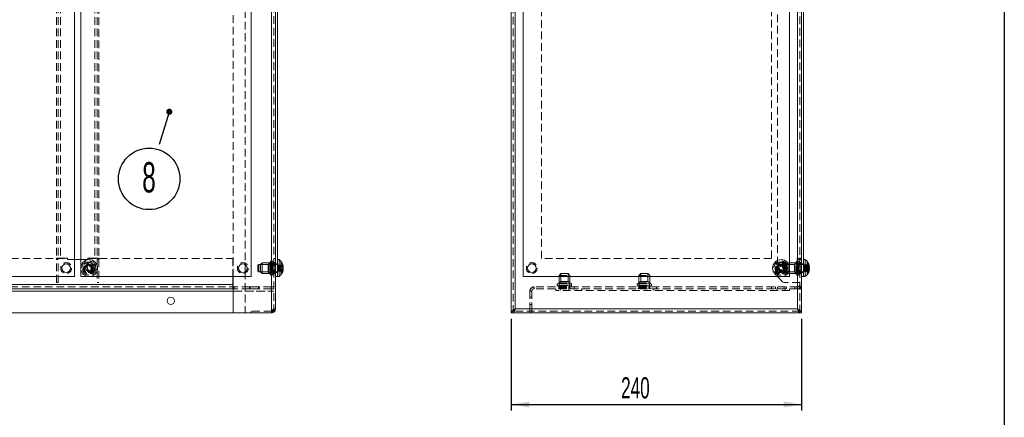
# Model space of a CAD drawing. Header units: millimetres. Extents: x -6 to 587, y -26 to 415.
# Tile 5 of 7: x 424 to 587, y 169 to 235. Entities that reach past the tile are written whole.
import ezdxf

# ---------------------------------------------------------------- set-up
doc = ezdxf.new("R2010")
doc.units = ezdxf.units.MM
doc.linetypes.add('HIDDEN', pattern=[1.905, 1.27, -0.635])
doc.layers.add('KOTY', color=96, linetype='Continuous')
doc.layers.add('RAMIK', color=7, linetype='Continuous')
doc.styles.add('SLDTEXTSTYLE0', font='TXT', dxfattribs={"width": 0.605})
doc.dimstyles.new('SLDDIMSTYLE0', dxfattribs={"dimtxt": 3.5, "dimasz": 3, "dimexe": 0, "dimexo": 0.0625, "dimgap": 0.875, "dimtad": 1, "dimdec": 1, "dimlfac": 5, "dimrnd": 1e-09, "dimzin": 12, "dimdsep": 46, "dimtxsty": 'SLDTEXTSTYLE0', "dimsah": 1, "dimcen": 0.09, "dimadec": 0, "dimazin": 3, "dimtfac": 1, "dimtdec": 1, "dimtofl": 0, "dimtmove": 0, "dimatfit": 3, "dimfxl": 0, "dimfrac": 2, "dimtolj": 1, "dimtzin": 12, "dimarcsym": 0})

# ---------------------------------------------------------------- blocks, each defined once
blk = doc.blocks.new('SW_NOTE_7')
at = {"layer": 'KOTY', "color": 0}
blk.add_circle((-1.73, -5.76), 5.08, dxfattribs=at)
at = {"layer": 'KOTY', "color": 0, "insert": (-1.76, -3), "char_height": 5, "attachment_point": 2, "style": 'SLDTEXTSTYLE0'}
blk.add_mtext('8', dxfattribs=at)
blk = doc.blocks.new('_DOT')
at = {"color": 0, "linetype": 'ByBlock', "lineweight": -2}
blk.add_line((-0.5, 0), (-1, 0), dxfattribs=at)
at = {"color": 0, "linetype": 'ByBlock', "const_width": 0.5}
blk.add_lwpolyline([(-0.25, 0, 1), (0.25, 0, 1)], format="xyb", close=True, dxfattribs=at)
blk = doc.blocks.new('*D16')
at = {"layer": 'KOTY'}
for p, q in [((505.53, 185.2), (505.53, 170.07)), ((553.53, 185.2), (553.53, 170.07)), ((505.53, 171.07), (553.53, 171.07))]:
    blk.add_line(p, q, dxfattribs=at)
for points in [[(505.53, 171.07), (508.53, 170.56), (508.53, 171.57)], [(553.53, 171.07), (550.53, 171.57), (550.53, 170.56)]]:
    blk.add_solid(points, dxfattribs=at)
at = {"layer": 'KOTY', "insert": (523.69, 175.58, 0.02), "char_height": 3.5, "attachment_point": 1, "style": 'SLDTEXTSTYLE0'}
blk.add_mtext('240', dxfattribs=at)

msp = doc.modelspace()

# ---------------------------------------------------------------- linework, layer by layer
at = {"color": 7, "linetype": 'Continuous', "lineweight": 15}
for p, q in [((465.898, 317.073), (465.898, 186.195)), ((466.578, 317.115), (466.578, 186.875)), ((505.526, 317.073), (505.526, 186.195)), ((506.206, 317.115), (506.206, 186.875)), ((552.846, 186.875), (552.846, 317.115)), ((553.526, 186.195), (553.526, 317.073)), ((466.878, 313.795), (466.878, 192.195)), ((507.526, 192.195), (507.526, 313.795)), ((551.526, 313.795), (551.526, 192.195)), ((433.378, 192.195), (433.378, 287.595)), ((434.378, 287.595), (434.378, 192.195)), ((462.578, 192.195), (462.578, 287.595)), ((553.826, 287.595), (553.826, 192.195)), ((433.378, 195.035), (434.378, 195.035)), ((433.378, 194.995), (434.378, 194.995)), ((435.423, 193.658), (435.584, 193.291)), ((436.133, 193.532), (435.973, 193.899)), ((461.578, 194.17), (461.578, 193.021)), ((467.178, 194.995), (466.878, 194.995)), ((467.178, 194.995), (467.178, 192.195)), ((467.478, 194.498), (467.478, 194.21)), ((467.855, 193.878), (467.754, 193.878)), ((467.793, 193.817), (467.784, 193.817)), ((550.457, 193.737), (550.122, 193.956)), ((554.126, 194.995), (553.826, 194.995)), ((554.126, 194.995), (554.126, 192.195)), ((554.803, 193.872), (554.753, 193.872)), ((554.803, 193.653), (554.765, 193.653)), ((554.773, 193.859), (554.803, 193.859)), ((554.787, 193.961), (554.803, 193.872)), ((554.803, 193.698), (554.798, 193.683)), ((286.378, 192.195), (433.378, 192.195)), ((434.378, 192.195), (462.578, 192.195)), ((459.528, 192.195), (459.528, 190.875)), ((459.578, 186.195), (459.578, 192.195)), ((466.578, 192.195), (466.878, 192.195)), ((466.878, 192.195), (467.178, 192.195)), ((467.855, 193.312), (467.801, 193.312)), ((467.853, 193.601), (467.855, 193.601)), ((551.526, 192.195), (507.526, 192.195)), ((549.794, 193.453), (550.129, 193.235)), ((553.526, 192.195), (553.826, 192.195)), ((553.826, 192.195), (554.126, 192.195)), ((554.426, 192.787), (554.426, 192.569)), ((554.752, 193.318), (554.803, 193.318)), ((554.803, 193.332), (554.756, 193.332)), ((554.803, 193.492), (554.796, 193.492)), ((554.803, 193.492), (554.798, 193.507)), ((224.628, 190.875), (459.528, 190.875)), ((459.528, 190.875), (459.528, 190.195)), ((459.578, 190.495), (459.528, 190.495)), ((463.878, 190.495), (462.278, 190.495)), ((462.278, 190.495), (462.278, 190.195)), ((462.378, 190.495), (462.378, 190.195)), ((463.778, 190.495), (463.778, 190.195)), ((463.878, 190.195), (463.878, 190.495)), ((224.628, 190.195), (459.528, 190.195)), ((459.528, 190.195), (459.578, 190.195)), ((462.278, 190.195), (463.878, 190.195)), ((224.578, 186.195), (459.578, 186.195)), ((465.898, 186.195), (459.578, 186.195)), ((505.526, 186.195), (505.826, 186.195)), ((505.846, 186.281), (505.846, 186.195)), ((553.206, 186.195), (505.846, 186.195)), ((552.846, 186.875), (506.206, 186.875)), ((553.206, 186.286), (553.206, 186.195)), ((553.526, 186.195), (553.226, 186.195))]:
    msp.add_line(p, q, dxfattribs=at)
at = {"color": 7, "linetype": 'HIDDEN', "lineweight": 0}
for p, q in [((465.898, 186.195), (465.898, 317.073)), ((466.278, 317.115), (466.278, 186.875)), ((505.826, 186.195), (505.826, 317.073)), ((506.206, 317.115), (506.206, 186.875)), ((552.846, 186.875), (552.846, 317.115)), ((553.226, 317.073), (553.226, 186.195)), ((510.526, 195.195), (510.526, 310.795)), ((548.526, 310.795), (548.526, 195.195)), ((459.578, 192.195), (459.578, 286.395)), ((430.378, 284.595), (430.378, 195.235)), ((430.678, 284.595), (430.678, 195.235)), ((431.058, 284.595), (431.058, 195.235)), ((436.698, 284.595), (436.698, 195.235)), ((437.078, 284.595), (437.078, 195.235)), ((465.898, 283.795), (465.898, 186.53)), ((506.206, 186.875), (506.206, 283.795)), ((552.846, 284.595), (552.846, 195.235)), ((461.578, 279.995), (461.578, 194.17)), ((549.526, 252.635), (549.526, 192.195)), ((437.378, 242.595), (437.378, 195.235)), ((287.578, 195.195), (432.178, 195.195)), ((431.058, 195.235), (430.378, 195.235)), ((430.378, 195.235), (430.378, 195.035)), ((430.678, 195.035), (430.378, 195.035)), ((430.378, 191.195), (430.378, 195.035)), ((430.678, 195.235), (430.678, 195.035)), ((430.678, 191.195), (430.678, 195.035)), ((432.218, 195.235), (431.058, 195.235)), ((432.178, 195.195), (432.178, 194.995)), ((432.178, 194.995), (433.378, 194.995)), ((432.218, 195.235), (432.218, 195.035)), ((432.218, 195.035), (433.378, 195.035)), ((434.378, 195.035), (435.538, 195.035)), ((434.378, 194.995), (435.578, 194.995)), ((435.538, 195.035), (435.538, 195.235)), ((436.698, 195.235), (435.538, 195.235)), ((435.578, 195.195), (459.528, 195.195)), ((435.578, 194.995), (435.578, 195.195)), ((437.378, 195.235), (436.698, 195.235)), ((437.078, 195.035), (437.078, 195.235)), ((437.078, 195.035), (437.378, 195.035)), ((437.078, 195.035), (437.078, 191.195)), ((437.378, 195.035), (437.378, 195.235)), ((437.378, 195.035), (437.378, 191.195)), ((459.528, 195.195), (459.528, 192.195)), ((463.801, 194.195), (463.678, 194.072)), ((463.678, 193.251), (463.678, 194.072)), ((463.801, 194.195), (463.801, 193.163)), ((466.878, 194.195), (463.801, 194.195)), ((464.378, 194.485), (464.078, 194.185)), ((464.078, 193.595), (464.078, 194.185)), ((465.378, 194.185), (464.078, 194.185)), ((464.378, 193.595), (464.378, 194.485)), ((465.678, 194.485), (464.378, 194.485)), ((465.453, 194.315), (465.378, 194.185)), ((465.378, 193.595), (465.378, 194.185)), ((465.453, 193.595), (465.453, 194.315)), ((465.798, 194.315), (465.453, 194.315)), ((465.678, 193.595), (465.678, 194.485)), ((465.798, 193.595), (465.798, 194.315)), ((466.058, 193.595), (466.058, 194.315)), ((466.578, 194.315), (466.058, 194.315)), ((466.178, 193.595), (466.178, 194.485)), ((466.458, 194.485), (466.178, 194.485)), ((466.278, 195.195), (466.578, 195.195)), ((466.578, 194.495), (466.278, 194.495)), ((466.578, 194.595), (466.458, 194.485)), ((466.458, 193.595), (466.458, 194.485)), ((466.878, 194.295), (466.578, 194.295)), ((467.793, 194.094), (466.878, 194.094)), ((467.478, 193.947), (466.878, 193.947)), ((467.754, 193.878), (466.878, 193.878)), ((467.784, 193.817), (466.878, 193.817)), ((467.478, 193.659), (466.878, 193.659)), ((467.478, 193.659), (467.478, 194.21)), ((548.526, 195.195), (510.526, 195.195)), ((549.635, 193.817), (549.923, 194.094)), ((549.843, 193.601), (549.635, 193.817)), ((549.923, 194.094), (550.131, 193.878)), ((550.131, 193.878), (550.203, 193.947)), ((550.203, 193.947), (550.777, 194.498)), ((550.203, 193.947), (550.481, 193.659)), ((550.481, 193.659), (550.408, 193.59)), ((550.481, 193.659), (551.054, 194.21)), ((550.748, 194.195), (550.626, 194.072)), ((550.626, 193.856), (550.626, 194.072)), ((550.626, 193.118), (550.626, 193.856)), ((550.748, 194.195), (550.748, 193.923)), ((553.826, 194.195), (550.748, 194.195)), ((550.748, 193.923), (550.748, 192.995)), ((551.326, 194.485), (551.026, 194.185)), ((551.026, 193.005), (551.026, 194.185)), ((552.326, 194.185), (551.026, 194.185)), ((551.326, 192.705), (551.326, 194.485)), ((552.626, 194.485), (551.326, 194.485)), ((552.401, 194.315), (552.326, 194.185)), ((552.326, 193.005), (552.326, 194.185)), ((552.401, 192.875), (552.401, 194.315)), ((552.746, 194.315), (552.401, 194.315)), ((552.626, 192.705), (552.626, 194.485)), ((552.746, 192.875), (552.746, 194.315)), ((552.806, 195.235), (552.846, 195.235)), ((552.806, 195.235), (552.806, 195.035)), ((553.226, 195.035), (552.806, 195.035)), ((553.526, 195.235), (552.846, 195.235)), ((553.006, 192.875), (553.006, 194.315)), ((553.526, 194.315), (553.006, 194.315)), ((553.126, 192.705), (553.126, 194.485)), ((553.406, 194.485), (553.126, 194.485)), ((553.226, 195.195), (553.526, 195.195)), ((553.226, 195.035), (553.526, 195.035)), ((553.226, 194.995), (553.526, 194.995)), ((553.526, 194.495), (553.226, 194.495)), ((553.526, 194.595), (553.406, 194.485)), ((553.406, 192.705), (553.406, 194.485)), ((553.826, 194.295), (553.526, 194.295)), ((554.741, 194.133), (553.826, 194.133)), ((554.741, 194.036), (553.826, 194.036)), ((554.741, 193.973), (553.826, 193.973)), ((554.426, 193.956), (553.826, 193.956)), ((554.426, 193.899), (553.826, 193.899)), ((554.753, 193.872), (553.826, 193.872)), ((553.826, 193.859), (554.773, 193.859)), ((554.426, 193.737), (553.826, 193.737)), ((554.741, 193.701), (553.826, 193.701)), ((554.803, 193.698), (553.826, 193.698)), ((554.426, 193.658), (553.826, 193.658)), ((554.765, 193.653), (553.826, 193.653)), ((554.426, 193.956), (554.426, 194.622)), ((554.426, 193.737), (554.426, 193.956)), ((554.426, 193.658), (554.426, 193.737)), ((554.426, 193.658), (554.426, 193.453)), ((461.578, 193.021), (461.578, 186.195)), ((463.678, 193.118), (463.678, 193.251)), ((463.678, 193.118), (463.801, 192.995)), ((463.801, 193.163), (463.801, 192.995)), ((463.801, 192.995), (466.878, 192.995)), ((464.078, 193.005), (464.078, 193.595)), ((464.078, 193.005), (464.378, 192.705)), ((464.078, 193.005), (465.378, 193.005)), ((464.378, 192.705), (464.378, 193.595)), ((464.378, 192.705), (465.678, 192.705)), ((465.378, 193.005), (465.378, 193.595)), ((465.378, 193.005), (465.453, 192.875)), ((465.453, 192.875), (465.453, 193.595)), ((465.453, 192.875), (465.798, 192.875)), ((465.678, 192.705), (465.678, 193.595)), ((465.798, 192.875), (465.798, 193.595)), ((466.058, 192.875), (466.058, 193.595)), ((466.058, 192.875), (466.578, 192.875)), ((466.178, 192.705), (466.178, 193.595)), ((466.178, 192.705), (466.458, 192.705)), ((466.278, 192.695), (466.578, 192.695)), ((466.458, 192.705), (466.458, 193.595)), ((466.458, 192.705), (466.578, 192.595)), ((466.578, 192.895), (466.878, 192.895)), ((466.878, 193.601), (467.853, 193.601)), ((467.855, 193.59), (466.878, 193.59)), ((467.478, 193.531), (466.878, 193.531)), ((467.793, 193.373), (466.878, 193.373)), ((467.801, 193.312), (466.878, 193.312)), ((467.478, 193.243), (466.878, 193.243)), ((467.793, 193.096), (466.878, 193.096)), ((467.478, 193.243), (467.478, 193.531)), ((467.478, 192.692), (467.478, 193.243)), ((513.736, 192.695), (513.436, 192.395)), ((513.436, 192.395), (515.216, 192.395)), ((513.436, 192.395), (513.436, 191.095)), ((513.736, 192.695), (514.916, 192.695)), ((513.736, 192.695), (513.736, 191.395)), ((515.216, 192.395), (514.916, 192.695)), ((514.916, 191.395), (514.916, 192.695)), ((515.216, 191.095), (515.216, 192.395)), ((526.936, 192.695), (526.636, 192.395)), ((526.636, 192.395), (528.416, 192.395)), ((526.636, 192.395), (526.636, 191.095)), ((526.936, 192.695), (528.116, 192.695)), ((526.936, 192.695), (526.936, 191.395)), ((528.416, 192.395), (528.116, 192.695)), ((528.116, 191.395), (528.116, 192.695)), ((528.416, 191.095), (528.416, 192.395)), ((549.197, 192.98), (549.771, 193.531)), ((549.475, 192.692), (550.048, 193.243)), ((549.526, 192.195), (550.526, 191.195)), ((549.771, 193.531), (549.843, 193.601)), ((550.048, 193.243), (549.771, 193.531)), ((550.12, 193.312), (550.048, 193.243)), ((550.328, 193.096), (550.12, 193.312)), ((550.616, 193.373), (550.328, 193.096)), ((550.408, 193.59), (550.616, 193.373)), ((550.626, 193.118), (550.748, 192.995)), ((550.748, 192.995), (553.826, 192.995)), ((551.026, 193.005), (551.326, 192.705)), ((551.026, 193.005), (552.326, 193.005)), ((551.326, 192.705), (552.626, 192.705)), ((552.326, 193.005), (552.401, 192.875)), ((552.401, 192.875), (552.746, 192.875)), ((553.006, 192.875), (553.526, 192.875)), ((553.126, 192.705), (553.406, 192.705)), ((553.226, 192.695), (553.526, 192.695)), ((553.406, 192.705), (553.526, 192.595)), ((553.526, 192.895), (553.826, 192.895)), ((554.803, 193.537), (553.826, 193.537)), ((554.426, 193.532), (553.826, 193.532)), ((554.796, 193.492), (553.826, 193.492)), ((554.741, 193.489), (553.826, 193.489)), ((554.426, 193.453), (553.826, 193.453)), ((554.756, 193.332), (553.826, 193.332)), ((553.826, 193.318), (554.752, 193.318)), ((554.426, 193.291), (553.826, 193.291)), ((554.426, 193.235), (553.826, 193.235)), ((554.741, 193.218), (553.826, 193.218)), ((554.741, 193.154), (553.826, 193.154)), ((554.741, 193.057), (553.826, 193.057)), ((554.426, 192.787), (554.426, 193.453)), ((224.628, 190.875), (459.528, 190.875)), ((224.628, 190.495), (459.528, 190.495)), ((430.678, 191.195), (430.378, 191.195)), ((437.078, 191.195), (437.378, 191.195)), ((459.728, 190.495), (459.578, 190.495)), ((459.728, 190.495), (459.728, 190.195)), ((462.278, 190.495), (459.728, 190.495)), ((465.878, 190.495), (463.878, 190.495)), ((465.878, 190.195), (465.878, 190.495)), ((465.878, 190.495), (466.278, 190.495)), ((509.306, 190.495), (509.306, 190.195)), ((552.826, 190.495), (509.306, 190.495)), ((513.426, 190.495), (513.426, 190.195)), ((513.436, 191.095), (515.216, 191.095)), ((513.436, 190.595), (515.216, 190.595)), ((513.436, 190.595), (513.436, 190.315)), ((513.736, 191.395), (513.606, 191.32)), ((513.606, 191.32), (515.046, 191.32)), ((513.606, 191.32), (513.606, 190.975)), ((513.606, 190.975), (515.046, 190.975)), ((513.606, 190.715), (515.046, 190.715)), ((513.606, 190.715), (513.606, 190.195)), ((513.736, 191.395), (514.916, 191.395)), ((515.046, 191.32), (514.916, 191.395)), ((515.046, 190.975), (515.046, 191.32)), ((515.046, 190.195), (515.046, 190.715)), ((515.216, 190.315), (515.216, 190.595)), ((515.226, 190.195), (515.226, 190.495)), ((515.926, 190.195), (515.926, 190.495)), ((526.626, 190.495), (526.626, 190.195)), ((526.636, 191.095), (528.416, 191.095)), ((526.636, 190.595), (528.416, 190.595)), ((526.636, 190.595), (526.636, 190.315)), ((526.936, 191.395), (526.806, 191.32)), ((526.806, 191.32), (528.246, 191.32)), ((526.806, 191.32), (526.806, 190.975)), ((526.806, 190.975), (528.246, 190.975)), ((526.806, 190.715), (528.246, 190.715)), ((526.806, 190.715), (526.806, 190.195)), ((526.936, 191.395), (528.116, 191.395)), ((528.246, 191.32), (528.116, 191.395)), ((528.246, 190.975), (528.246, 191.32)), ((528.246, 190.195), (528.246, 190.715)), ((528.416, 190.315), (528.416, 190.595)), ((528.426, 190.195), (528.426, 190.495)), ((529.526, 190.195), (529.526, 190.495)), ((548.526, 190.195), (548.526, 190.495)), ((549.226, 190.495), (549.226, 190.195)), ((549.526, 190.195), (549.526, 190.495)), ((553.226, 191.195), (550.526, 191.195)), ((550.626, 190.495), (550.626, 190.195)), ((551.026, 190.195), (551.026, 190.495)), ((552.426, 190.195), (552.426, 190.495)), ((552.806, 190.495), (552.806, 190.195)), ((552.826, 190.195), (552.826, 190.495)), ((552.826, 190.495), (553.226, 190.495)), ((553.226, 190.495), (553.526, 190.495)), ((553.426, 190.495), (553.426, 190.195)), ((217.878, 189.815), (466.278, 189.815)), ((459.578, 190.195), (459.728, 190.195)), ((459.578, 189.815), (466.278, 189.815)), ((462.278, 190.195), (459.728, 190.195)), ((465.878, 190.195), (463.878, 190.195)), ((466.278, 190.195), (465.878, 190.195)), ((508.926, 189.815), (508.626, 189.815)), ((508.626, 189.815), (508.626, 186.895)), ((508.926, 188.795), (508.626, 188.795)), ((508.926, 189.815), (508.926, 186.895)), ((552.826, 190.195), (509.306, 190.195)), ((512.926, 190.195), (512.926, 189.895)), ((551.526, 189.895), (512.926, 189.895)), ((513.436, 190.315), (513.326, 190.195)), ((513.436, 190.315), (515.216, 190.315)), ((513.626, 190.195), (513.626, 189.895)), ((515.026, 189.895), (515.026, 190.195)), ((515.326, 190.195), (515.216, 190.315)), ((517.126, 190.195), (517.126, 189.895)), ((526.636, 190.315), (526.526, 190.195)), ((526.636, 190.315), (528.416, 190.315)), ((528.526, 190.195), (528.416, 190.315)), ((529.126, 189.895), (529.126, 190.195)), ((549.426, 190.195), (549.426, 189.895)), ((550.826, 189.895), (550.826, 190.195)), ((551.526, 190.195), (551.526, 189.895)), ((553.226, 190.195), (552.826, 190.195)), ((553.226, 190.195), (553.526, 190.195)), ((508.626, 187.595), (508.926, 187.595)), ((462.538, 186.495), (462.578, 186.495)), ((462.538, 186.195), (462.538, 186.495)), ((462.578, 186.195), (462.578, 186.495)), ((465.898, 186.495), (462.578, 186.495)), ((465.878, 186.495), (466.278, 186.895)), ((465.898, 186.195), (465.898, 186.495)), ((466.278, 186.875), (466.578, 186.875)), ((505.846, 186.495), (505.846, 186.281)), ((553.206, 186.495), (505.846, 186.495)), ((552.846, 186.875), (506.206, 186.875)), ((508.626, 186.895), (508.926, 186.895)), ((508.626, 186.495), (508.626, 186.895)), ((508.626, 186.495), (508.626, 186.195)), ((508.926, 186.895), (508.926, 186.495)), ((508.926, 186.495), (508.926, 186.195)), ((553.206, 186.495), (553.206, 186.286))]:
    msp.add_line(p, q, dxfattribs=at)
at = {"color": 8, "linetype": 'Continuous', "lineweight": 15}
msp.add_line((224.578, 189.815), (459.578, 189.815), dxfattribs=at)
at = {"color": 7, "linetype": 'Continuous', "lineweight": 15, "flags": 128}
for points in [[(435.515, 193.698), (435.403, 193.649), (435.293, 193.601), (435.185, 193.553), (435.08, 193.507), (434.978, 193.462), (434.879, 193.419), (434.785, 193.378), (434.695, 193.338)], [(435.394, 193.973), (435.44, 193.993), (435.486, 194.013), (435.531, 194.033), (435.577, 194.053), (435.623, 194.073), (435.669, 194.093), (435.715, 194.113), (435.76, 194.133)], [(435.515, 193.698), (435.499, 193.733), (435.484, 193.767), (435.469, 193.802), (435.454, 193.837), (435.439, 193.871), (435.424, 193.905), (435.409, 193.939), (435.394, 193.973)], [(435.76, 194.133), (435.775, 194.1), (435.79, 194.066), (435.805, 194.032), (435.82, 193.997), (435.835, 193.963), (435.85, 193.928), (435.866, 193.893), (435.881, 193.859)], [(436.701, 194.218), (436.611, 194.179), (436.516, 194.137), (436.418, 194.094), (436.316, 194.049), (436.21, 194.003), (436.102, 193.956), (435.992, 193.907), (435.881, 193.859)], [(436.042, 193.492), (436.153, 193.541), (436.263, 193.589), (436.371, 193.637), (436.476, 193.683), (436.579, 193.728), (436.677, 193.771), (436.772, 193.813), (436.862, 193.852)], [(467.801, 193.878), (467.798, 193.852), (467.793, 193.817)], [(549.598, 193.701), (549.625, 193.743), (549.652, 193.785), (549.68, 193.827), (549.707, 193.869), (549.735, 193.911), (549.762, 193.952), (549.789, 193.994), (549.817, 194.036)], [(549.849, 193.537), (549.817, 193.558), (549.785, 193.579), (549.754, 193.599), (549.722, 193.62), (549.691, 193.64), (549.66, 193.661), (549.629, 193.681), (549.598, 193.701)], [(549.817, 194.036), (549.847, 194.016), (549.878, 193.996), (549.91, 193.975), (549.941, 193.955), (549.972, 193.934), (550.004, 193.913), (550.036, 193.893), (550.068, 193.872)], [(550.557, 194.622), (550.504, 194.539), (550.447, 194.453), (550.388, 194.363), (550.327, 194.269), (550.264, 194.173), (550.2, 194.074), (550.134, 193.974), (550.068, 193.872)], [(550.403, 193.653), (550.469, 193.755), (550.535, 193.856), (550.599, 193.954), (550.662, 194.05), (550.723, 194.144), (550.782, 194.234), (550.839, 194.321), (550.892, 194.403)], [(550.403, 193.653), (550.434, 193.632), (550.466, 193.612), (550.498, 193.591), (550.529, 193.57), (550.561, 193.55), (550.592, 193.529), (550.623, 193.509), (550.654, 193.489)], [(434.855, 192.972), (434.945, 193.011), (435.04, 193.053), (435.138, 193.096), (435.241, 193.141), (435.346, 193.187), (435.454, 193.235), (435.564, 193.283), (435.675, 193.332)], [(435.796, 193.057), (435.781, 193.091), (435.766, 193.125), (435.751, 193.159), (435.736, 193.193), (435.721, 193.227), (435.706, 193.262), (435.691, 193.297), (435.675, 193.332)], [(436.162, 193.218), (436.117, 193.198), (436.071, 193.177), (436.025, 193.157), (435.979, 193.137), (435.933, 193.117), (435.887, 193.097), (435.841, 193.077), (435.796, 193.057)], [(436.042, 193.492), (436.057, 193.457), (436.072, 193.423), (436.087, 193.388), (436.102, 193.354), (436.117, 193.319), (436.132, 193.285), (436.147, 193.251), (436.162, 193.218)], [(549.849, 193.537), (549.782, 193.435), (549.717, 193.335), (549.652, 193.236), (549.589, 193.14), (549.528, 193.046), (549.469, 192.956), (549.413, 192.87), (549.359, 192.787)], [(549.694, 192.569), (549.748, 192.651), (549.804, 192.737), (549.863, 192.827), (549.924, 192.921), (549.987, 193.017), (550.052, 193.116), (550.117, 193.216), (550.184, 193.318)], [(550.435, 193.154), (550.404, 193.174), (550.373, 193.195), (550.342, 193.215), (550.31, 193.235), (550.279, 193.256), (550.247, 193.277), (550.216, 193.297), (550.184, 193.318)], [(550.654, 193.489), (550.626, 193.447), (550.599, 193.405), (550.572, 193.364), (550.544, 193.322), (550.517, 193.28), (550.489, 193.238), (550.462, 193.196), (550.435, 193.154)], [(465.898, 186.195), (466.152, 186.36), (466.377, 186.534), (466.528, 186.707), (466.578, 186.875)], [(505.526, 186.195), (505.575, 186.36), (505.723, 186.534), (505.948, 186.707), (506.206, 186.875)], [(506.206, 186.875), (506.116, 186.615), (506.026, 186.394), (505.936, 186.247), (505.846, 186.195)], [(553.206, 186.195), (553.116, 186.247), (553.026, 186.394), (552.936, 186.615), (552.846, 186.875)], [(552.846, 186.875), (553.102, 186.708), (553.327, 186.535), (553.476, 186.361), (553.526, 186.195)]]:
    msp.add_lwpolyline(points, dxfattribs=at)
at = {"color": 7, "linetype": 'HIDDEN', "lineweight": 0, "flags": 128}
for points in [[(466.058, 194.315), (466.046, 194.391), (466.013, 194.45), (465.985, 194.476), (465.956, 194.491), (465.928, 194.495), (465.9, 194.491), (465.871, 194.476), (465.844, 194.45), (465.811, 194.391), (465.798, 194.315)], [(553.006, 194.315), (552.993, 194.391), (552.96, 194.45), (552.932, 194.476), (552.904, 194.491), (552.876, 194.495), (552.848, 194.491), (552.819, 194.476), (552.791, 194.45), (552.758, 194.391), (552.746, 194.315)], [(465.798, 192.875), (465.811, 192.799), (465.844, 192.74), (465.871, 192.714), (465.9, 192.7), (465.928, 192.695), (465.956, 192.7), (465.985, 192.714), (466.013, 192.74), (466.046, 192.8), (466.058, 192.875)], [(552.746, 192.875), (552.758, 192.799), (552.791, 192.74), (552.819, 192.714), (552.848, 192.7), (552.876, 192.695), (552.904, 192.7), (552.932, 192.714), (552.96, 192.74), (552.993, 192.8), (553.006, 192.875)], [(513.606, 190.975), (513.53, 190.963), (513.47, 190.93), (513.445, 190.902), (513.43, 190.873), (513.426, 190.845), (513.43, 190.817), (513.445, 190.788), (513.47, 190.76), (513.53, 190.728), (513.606, 190.715)], [(515.046, 190.715), (515.121, 190.728), (515.181, 190.76), (515.207, 190.788), (515.221, 190.817), (515.226, 190.845), (515.221, 190.873), (515.207, 190.902), (515.181, 190.93), (515.121, 190.963), (515.046, 190.975)], [(526.806, 190.975), (526.73, 190.963), (526.67, 190.93), (526.645, 190.902), (526.63, 190.873), (526.626, 190.845), (526.63, 190.817), (526.645, 190.788), (526.67, 190.76), (526.73, 190.728), (526.806, 190.715)], [(528.246, 190.715), (528.321, 190.728), (528.381, 190.76), (528.407, 190.788), (528.421, 190.817), (528.426, 190.845), (528.421, 190.873), (528.407, 190.902), (528.381, 190.93), (528.321, 190.963), (528.246, 190.975)], [(505.943, 186.531), (505.936, 186.524), (505.846, 186.495)], [(553.206, 186.495), (553.116, 186.524), (553.108, 186.531)]]:
    msp.add_lwpolyline(points, dxfattribs=at)
at = {"color": 7, "linetype": 'HIDDEN', "lineweight": 0}
for centre, radius in [((431.978, 193.595), 0.9), ((435.778, 193.595), 1.19), ((435.778, 193.595), 1), ((435.778, 193.595), 0.9), ((435.778, 193.595), 0.9), ((435.778, 193.595), 0.89), ((435.778, 193.595), 0.72), ((435.778, 193.595), 0.7), ((435.778, 193.595), 0.6), ((435.778, 193.595), 0.59), ((435.778, 193.595), 0.477), ((461.178, 193.595), 0.9), ((508.926, 193.595), 0.9), ((550.126, 193.595), 1.19), ((550.126, 193.595), 1), ((550.126, 193.595), 0.9), ((550.126, 193.595), 0.9), ((550.126, 193.595), 0.89), ((550.126, 193.595), 0.72), ((550.126, 193.595), 0.7), ((550.126, 193.595), 0.6), ((550.126, 193.595), 0.59), ((550.126, 193.595), 0.477)]:
    msp.add_circle(centre, radius, dxfattribs=at)
at = {"color": 7, "linetype": 'Continuous', "lineweight": 15}
for centre, radius in [((431.978, 193.595), 0.7), ((435.778, 193.595), 1.4), ((461.178, 193.595), 0.7), ((508.926, 193.595), 0.7), ((550.126, 193.595), 1.4), ((449.278, 188.195), 0.6)]:
    msp.add_circle(centre, radius, dxfattribs=at)
for centre, radius, start, end in [((435.778, 193.595), 1.114, 13.33799, 34.03153), ((466.128, 193.595), 1.75, 9.49246, 53.1301), ((466.817, 193.672), 1.058, 11.22022, 51.34067), ((466.817, 193.384), 1.058, 11.22022, 51.34067), ((466.911, 193.447), 0.957, 9.22527, 22.72557), ((550.126, 193.595), 1.114, 46.49561, 67.18915), ((553.076, 193.595), 1.75, 12.06101, 53.1301), ((554.217, 193.745), 0.599, 12.25036, 29.09055), ((553.575, 193.869), 1.177, 351.82483, 8.17517), ((554.217, 193.41), 0.599, 12.2525, 29.09116), ((553.568, 193.482), 1.247, 7.90286, 17.59457), ((553.346, 193.514), 1.468, 7.20963, 13.58742), ((554.255, 193.769), 0.56, 341.8593, 348.01216), ((435.778, 193.595), 1.114, 193.33799, 214.03153), ((466.128, 193.595), 1.75, 306.8699, 350.50754), ((466.91, 193.743), 0.957, 337.27551, 350.77532), ((466.996, 193.235), 0.809, 350.13248, 9.86752), ((466.911, 193.466), 0.957, 337.27443, 350.77473), ((550.126, 193.595), 1.114, 226.49561, 247.18915), ((553.076, 193.595), 1.75, 306.8699, 347.93899), ((553.472, 193.737), 1.345, 315.13275, 351.47232), ((553.472, 193.518), 1.345, 315.13121, 351.47313), ((553.345, 193.677), 1.469, 346.41501, 352.78795), ((465.898, 186.875), 0.68, 269.99864, 0.00035), ((506.948, 186.014), 1.136, 130.75834, 170.84617), ((505.19, 187.378), 1.133, 311.63611, 333.68126), ((553.861, 187.377), 1.132, 206.31304, 228.32946), ((552.084, 186.003), 1.158, 9.54026, 48.85523)]:
    msp.add_arc(centre, radius, start, end, dxfattribs=at)
at = {"color": 7, "linetype": 'HIDDEN', "lineweight": 0}
for centre, radius, start, end in [((466.911, 193.724), 0.957, 9.22527, 22.72557), ((466.996, 193.956), 0.81, 354.49619, 9.85977), ((550.126, 193.595), 1.114, 33.52019, 46.49561), ((553.464, 193.666), 1.356, 12.54845, 44.79704), ((553.438, 193.431), 1.386, 17.9897, 44.55437), ((554.187, 193.591), 0.671, 23.50063, 69.18638), ((554.179, 193.213), 0.685, 25.4268, 68.92109), ((554.179, 193.978), 0.685, 291.08241, 334.57168), ((553.339, 193.673), 1.476, 7.22383, 18.17432), ((554.476, 194.053), 0.276, 343.10235, 16.89765), ((553.332, 193.51), 1.483, 13.57675, 18.15936), ((466.817, 193.807), 1.058, 308.65824, 348.78087), ((466.817, 193.518), 1.058, 308.6577, 348.78141), ((550.126, 193.595), 1.114, 213.52019, 226.49561), ((554.187, 193.599), 0.671, 290.81231, 336.49878), ((554.199, 193.789), 0.62, 331.06018, 341.77638), ((553.575, 193.322), 1.177, 351.82483, 8.17517), ((553.338, 193.517), 1.476, 341.82642, 352.77542), ((553.329, 193.68), 1.485, 341.84315, 346.41758), ((554.217, 193.445), 0.599, 330.90884, 347.7475), ((554.476, 193.137), 0.276, 343.10519, 16.89481), ((509.306, 189.815), 0.68, 90, 180), ((552.846, 190.875), 0.68, 270, 0), ((552.846, 190.875), 0.38, 270, 0), ((509.306, 189.815), 0.38, 90, 180), ((465.136, 187.067), 1.158, 311.14495, 350.45918), ((465.898, 186.875), 0.38, 269.99678, 0.00142)]:
    msp.add_arc(centre, radius, start, end, dxfattribs=at)
for centre, major_axis in [((465.928, 194.485), (0, 0.3)), ((552.876, 194.485), (0, 0.3)), ((465.928, 192.705), (0, -0.3)), ((552.876, 192.705), (0, -0.3)), ((513.436, 190.845), (-0.3, 0)), ((515.216, 190.845), (0.3, 0)), ((526.636, 190.845), (-0.3, 0)), ((528.416, 190.845), (0.3, 0))]:
    msp.add_ellipse(centre, major_axis=major_axis, ratio=0.8333333, start_param=4.712389, end_param=7.8539816, dxfattribs=at)
at = {"layer": 'KOTY'}
msp.add_line((447.429, 214.091), (449.029, 219.422), dxfattribs=at)
at = {"layer": 'RAMIK'}
msp.add_line((587.019, 415), (587.019, 5), dxfattribs=at)

# ---------------------------------------------------------------- block references
at = {"layer": 'KOTY', "xscale": 1.016, "yscale": 1.016, "rotation": 73.29261024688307}
msp.add_blockref('_DOT', (449.029, 219.422, 24.15), dxfattribs=at)
at = {"layer": 'KOTY'}
msp.add_blockref('SW_NOTE_7', (447.429, 214.091), dxfattribs=at)

# ---------------------------------------------------------------- dimensions: what is measured, and where the dimension line sits
dim = msp.add_linear_dim(base=(553.526, 171.065), p1=(505.526, 186.195), p2=(553.526, 186.195), dimstyle='SLDDIMSTYLE0', dxfattribs=at)
dim.commit()
dim.dimension.update_dxf_attribs({"geometry": '*D16', "text_midpoint": (529.306, 171.065), "dimtype": 160})

doc.saveas('drawing.dxf')
